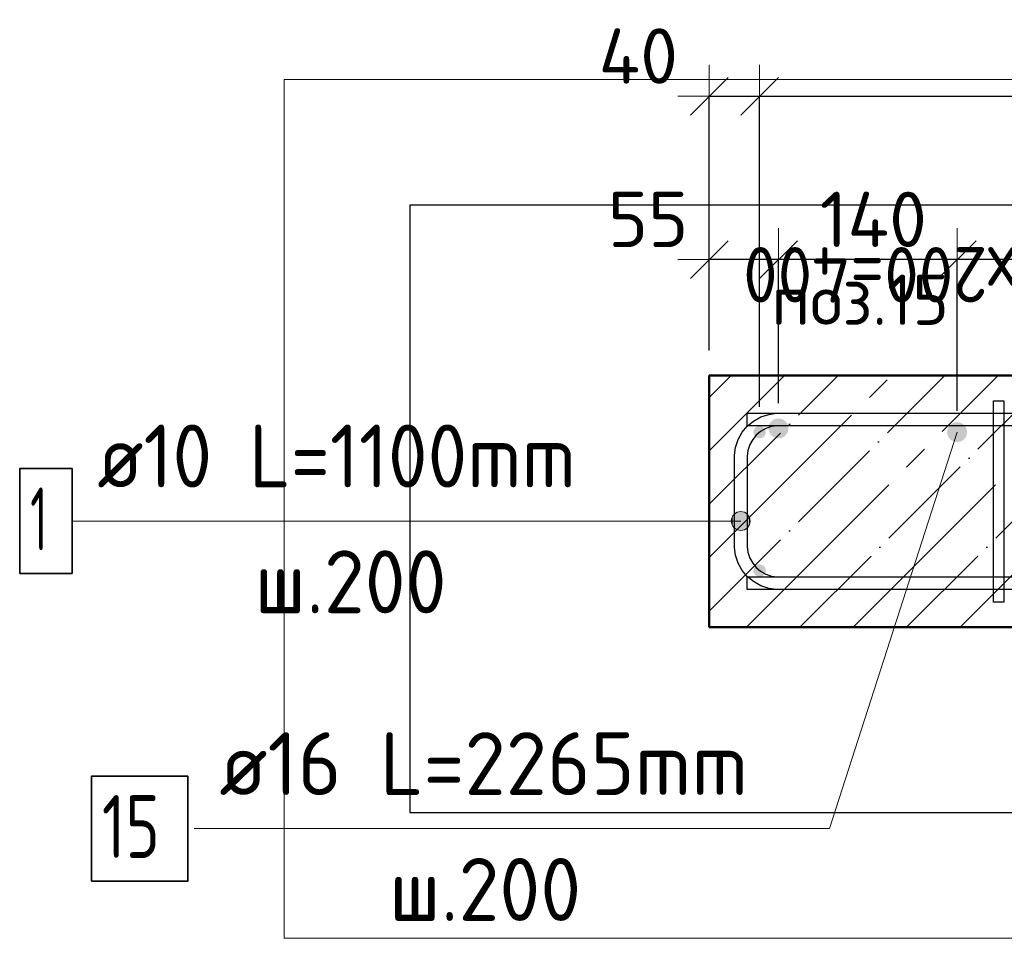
# Model space of a CAD drawing. Header units: millimetres. Extents: x -19950 to 69837, y -2757 to 40090.
# Tile 12 of 136: x -16267 to -15484, y 5046 to 5776. Entities that reach past the tile are written whole.
import ezdxf

# ---------------------------------------------------------------- set-up
doc = ezdxf.new("R2010")
doc.units = ezdxf.units.MM
doc.header["$PDMODE"] = 65
doc.linetypes.add('______11', pattern=[100, 80, -10, 0, -10])
doc.linetypes.add('______5', pattern=[220, 160, -20, 20, -20])
for name, color, linetype, lineweight in [('Standard', 7, 'Continuous', 25), ('Арм.стержн. Арматура края', 96, 'Continuous', 35), ('Арм.стержн. вертикальными 1', 22, 'Continuous', 35), ('Арм.стержн.горизонт. 1', 180, 'Continuous', 35), ('Размерная линия_ общее', 7, 'Continuous', 13)]:
    doc.layers.add(name, color=color, linetype=linetype, lineweight=lineweight)
doc.layers.add('Арм.стержн. вертикальными 2', color=7, linetype='Continuous', lineweight=35, true_color=0x006e00)
doc.layers.add('Арм.стержн.Стяжки', color=7, linetype='Continuous', lineweight=35, true_color=0x501e0f)
doc.styles.add('ISOCPEUR', font='ISOCPEUR')
doc.dimstyles.new('DIMSTYLE_5', dxfattribs={"dimtxt": 44, "dimasz": 50, "dimexe": 0, "dimexo": 0, "dimgap": 22, "dimtad": 2, "dimdec": 0, "dimrnd": 5, "dimzin": 12, "dimdsep": 46, "dimtxsty": 'ISOCPEUR', "dimblk1": 'ALL_ML_STRICH', "dimblk2": 'ALL_ML_STRICH', "dimsah": 1, "dimcen": 0, "dimclrd": 7, "dimclre": 256, "dimclrt": 7, "dimadec": 0, "dimazin": 0, "dimtfac": 1, "dimtdec": 0, "dimtix": 1, "dimtmove": 2, "dimatfit": 3, "dimfxl": 0, "dimtvp": 1.2, "dimtzin": 0, "dimlwd": 0, "dimlwe": -3, "dimarcsym": 0})
doc.dimstyles.new('DIMSTYLE_7', dxfattribs={"dimtxt": 44, "dimasz": 50, "dimexe": 0, "dimexo": 0, "dimgap": 22, "dimtad": 2, "dimdec": 0, "dimrnd": 5, "dimzin": 12, "dimdsep": 46, "dimtxsty": 'ISOCPEUR', "dimblk1": 'ALL_ML_STRICH', "dimblk2": 'ALL_ML_STRICH', "dimsah": 1, "dimcen": 0, "dimclrd": 7, "dimclre": 256, "dimclrt": 7, "dimadec": 0, "dimazin": 0, "dimtfac": 1, "dimtdec": 0, "dimtix": 1, "dimtmove": 2, "dimatfit": 3, "dimfxl": 0, "dimtzin": 0, "dimlwd": 0, "dimlwe": -3, "dimarcsym": 0})

# ---------------------------------------------------------------- blocks, each defined once
blk = doc.blocks.new('ALL_ML_STRICH')
at = {"color": 0, "linetype": 'ByBlock', "lineweight": -2}
for p, q in [((0, -0.5), (0, 0.5)), ((-0.3, -0.3), (0.3, 0.3)), ((-1, 0), (0.5, 0))]:
    blk.add_line(p, q, dxfattribs=at)
blk = doc.blocks.new('*D106')
at = {"layer": 'DEFPOINTS', "color": 7, "linetype": 'Continuous', "lineweight": 13, "transparency": 33554687}
for p in [(-15121.91, 5585.19), (-15521.91, 5445.07), (-15121.91, 5445.07)]:
    blk.add_point(p, dxfattribs=at)
at = {"layer": 'Размерная линия_ общее', "color": 253, "linetype": 'Continuous', "lineweight": -2, "true_color": 0xa0a0a0, "transparency": 33554687}
for p, q in [((-15521.91, 5465.07), (-15521.91, 5585.19)), ((-15121.91, 5465.07), (-15121.91, 5585.19))]:
    blk.add_line(p, q, dxfattribs=at)
at = {"layer": 'Размерная линия_ общее', "color": 7, "linetype": 'Continuous', "lineweight": -2, "transparency": 33554687}
blk.add_line((-15121.91, 5585.19), (-15521.91, 5585.19), dxfattribs=at)
at = {"layer": 'Размерная линия_ общее', "color": 7, "linetype": 'Continuous', "lineweight": 13, "transparency": 33554687, "xscale": 50, "yscale": 50, "zscale": 50}
for p, rotation in [((-15521.91, 5585.19), 180), ((-15121.91, 5585.19), 360)]:
    blk.add_blockref('ALL_ML_STRICH', p, dxfattribs=dict(at, rotation=rotation))
at = {"layer": 'Размерная линия_ общее', "color": 7, "linetype": 'Continuous', "lineweight": 13, "transparency": 33554687, "insert": (-15447.91, 5551.19), "char_height": 44, "width": 2.2, "attachment_point": 1, "rotation": 180, "line_spacing_factor": 0.60241, "style": 'ISOCPEUR'}
blk.add_mtext('\\W0.91;2х200=400', dxfattribs=at)
blk = doc.blocks.new('*D107')
at = {"layer": 'DEFPOINTS', "color": 7, "linetype": 'Continuous', "lineweight": 13, "transparency": 33554687}
for p in [(-15521.91, 5585.19), (-15663.91, 5451.07), (-15521.91, 5445.07)]:
    blk.add_point(p, dxfattribs=at)
at = {"layer": 'Размерная линия_ общее', "color": 253, "linetype": 'Continuous', "lineweight": -2, "true_color": 0xa0a0a0, "transparency": 33554687}
for p, q in [((-15663.91, 5471.07), (-15663.91, 5585.19)), ((-15521.91, 5465.07), (-15521.91, 5585.19))]:
    blk.add_line(p, q, dxfattribs=at)
at = {"layer": 'Размерная линия_ общее', "color": 7, "linetype": 'Continuous', "lineweight": -2, "transparency": 33554687}
blk.add_line((-15521.91, 5585.19), (-15663.91, 5585.19), dxfattribs=at)
at = {"layer": 'Размерная линия_ общее', "color": 7, "linetype": 'Continuous', "lineweight": 13, "transparency": 33554687, "xscale": 50, "yscale": 50, "zscale": 50}
for p, rotation in [((-15663.91, 5585.19), 180), ((-15521.91, 5585.19), 360)]:
    blk.add_blockref('ALL_ML_STRICH', p, dxfattribs=dict(at, rotation=rotation))
at = {"layer": 'Размерная линия_ общее', "color": 7, "linetype": 'Continuous', "lineweight": 13, "transparency": 33554687, "insert": (-15588.51, 5617.19), "char_height": 44, "width": 132, "attachment_point": 5, "style": 'ISOCPEUR'}
blk.add_mtext('\\A1;{140}', dxfattribs=at)
blk = doc.blocks.new('*D108')
at = {"layer": 'DEFPOINTS', "color": 7, "linetype": 'Continuous', "lineweight": 13, "transparency": 33554687}
for p in [(-15663.91, 5585.19), (-15718.91, 5493.07), (-15663.91, 5451.07)]:
    blk.add_point(p, dxfattribs=at)
at = {"layer": 'Размерная линия_ общее', "color": 253, "linetype": 'Continuous', "lineweight": -2, "true_color": 0xa0a0a0, "transparency": 33554687}
for p, q in [((-15718.91, 5513.07), (-15718.91, 5585.19)), ((-15663.91, 5471.07), (-15663.91, 5585.19))]:
    blk.add_line(p, q, dxfattribs=at)
at = {"layer": 'Размерная линия_ общее', "color": 7, "linetype": 'Continuous', "lineweight": -2, "transparency": 33554687}
blk.add_line((-15663.91, 5585.19), (-15718.91, 5585.19), dxfattribs=at)
at = {"layer": 'Размерная линия_ общее', "color": 7, "linetype": 'Continuous', "lineweight": 13, "transparency": 33554687, "xscale": 50, "yscale": 50, "zscale": 50}
for p, rotation in [((-15718.91, 5585.19), 180), ((-15663.91, 5585.19), 360)]:
    blk.add_blockref('ALL_ML_STRICH', p, dxfattribs=dict(at, rotation=rotation))
at = {"layer": 'Размерная линия_ общее', "color": 7, "linetype": 'Continuous', "lineweight": 13, "transparency": 33554687, "insert": (-15767.54, 5617.18), "char_height": 44, "width": 88, "attachment_point": 5, "style": 'ISOCPEUR'}
blk.add_mtext('\\A1;{55}', dxfattribs=at)
blk = doc.blocks.new('*D506')
at = {"layer": 'DEFPOINTS', "color": 7, "linetype": 'Continuous', "lineweight": 13, "transparency": 33554687}
for p in [(-15718.91, 5715.01), (-15718.91, 5493.07), (-15678.91, 5448.07)]:
    blk.add_point(p, dxfattribs=at)
at = {"layer": 'Размерная линия_ общее', "color": 253, "linetype": 'Continuous', "lineweight": -2, "true_color": 0xa0a0a0, "transparency": 33554687}
for p, q in [((-15718.91, 5513.07), (-15718.91, 5715.01)), ((-15678.91, 5468.07), (-15678.91, 5715.01))]:
    blk.add_line(p, q, dxfattribs=at)
at = {"layer": 'Размерная линия_ общее', "color": 7, "linetype": 'Continuous', "lineweight": -2, "transparency": 33554687}
blk.add_line((-15718.91, 5715.01), (-15678.91, 5715.01), dxfattribs=at)
at = {"layer": 'Размерная линия_ общее', "color": 7, "linetype": 'Continuous', "lineweight": 13, "transparency": 33554687, "xscale": 50, "yscale": 50, "zscale": 50, "rotation": 180}
blk.add_blockref('ALL_ML_STRICH', (-15718.91, 5715.01), dxfattribs=at)
at = {"layer": 'Размерная линия_ общее', "color": 7, "linetype": 'Continuous', "lineweight": 13, "transparency": 33554687, "xscale": 50, "yscale": 50, "zscale": 50}
blk.add_blockref('ALL_ML_STRICH', (-15678.91, 5715.01), dxfattribs=at)
at = {"layer": 'Размерная линия_ общее', "color": 7, "linetype": 'Continuous', "lineweight": 13, "transparency": 33554687, "insert": (-15775.33, 5747.01), "char_height": 44, "width": 88, "attachment_point": 5, "style": 'ISOCPEUR'}
blk.add_mtext('\\A1;{40}', dxfattribs=at)
blk = doc.blocks.new('*D507')
at = {"layer": 'DEFPOINTS', "color": 7, "linetype": 'Continuous', "lineweight": 13, "transparency": 33554687}
for p in [(-15678.91, 5715.01), (-15678.91, 5448.07), (-14478.91, 5448.07)]:
    blk.add_point(p, dxfattribs=at)
at = {"layer": 'Размерная линия_ общее', "color": 253, "linetype": 'Continuous', "lineweight": -2, "true_color": 0xa0a0a0, "transparency": 33554687}
for p, q in [((-15678.91, 5468.07), (-15678.91, 5715.01)), ((-14478.91, 5468.07), (-14478.91, 5715.01))]:
    blk.add_line(p, q, dxfattribs=at)
at = {"layer": 'Размерная линия_ общее', "color": 7, "linetype": 'Continuous', "lineweight": -2, "transparency": 33554687}
blk.add_line((-15678.91, 5715.01), (-14478.91, 5715.01), dxfattribs=at)
at = {"layer": 'Размерная линия_ общее', "color": 7, "linetype": 'Continuous', "lineweight": 13, "transparency": 33554687, "xscale": 50, "yscale": 50, "zscale": 50, "rotation": 180}
blk.add_blockref('ALL_ML_STRICH', (-15678.91, 5715.01), dxfattribs=at)
at = {"layer": 'Размерная линия_ общее', "color": 7, "linetype": 'Continuous', "lineweight": 13, "transparency": 33554687, "xscale": 50, "yscale": 50, "zscale": 50}
blk.add_blockref('ALL_ML_STRICH', (-14478.91, 5715.01), dxfattribs=at)
at = {"layer": 'Размерная линия_ общее', "color": 7, "linetype": 'Continuous', "lineweight": 13, "transparency": 33554687, "insert": (-15212.91, 5769.01), "char_height": 44, "width": 2.2, "attachment_point": 1, "line_spacing_factor": 0.60241, "style": 'ISOCPEUR'}
blk.add_mtext('\\W0.91;6х200=1200', dxfattribs=at)

msp = doc.modelspace()

# ---------------------------------------------------------------- hatches: boundary and pattern name
at = {"layer": 'Арм.стержн. Арматура края', "linetype": 'Continuous', "lineweight": 13, "transparency": 33554687}
for points in [[(-15697.66, 5383.9), (-15693.91, 5369.95), (-15693.91, 5384.95)], [(-15693.91, 5384.95), (-15693.91, 5369.95), (-15690.16, 5371)], [(-15693.91, 5384.95), (-15690.16, 5371), (-15690.16, 5383.9)], [(-15700.36, 5373.7), (-15700.36, 5381.2), (-15701.41, 5377.45)], [(-15700.36, 5381.2), (-15697.66, 5371), (-15697.66, 5383.9)], [(-15700.36, 5381.2), (-15700.36, 5373.7), (-15697.66, 5371)], [(-15697.66, 5383.9), (-15697.66, 5371), (-15693.91, 5369.95)], [(-15690.16, 5383.9), (-15690.16, 5371), (-15687.46, 5373.7)], [(-15690.16, 5383.9), (-15687.46, 5373.7), (-15687.46, 5381.2)], [(-15687.46, 5381.2), (-15687.46, 5373.7), (-15686.41, 5377.45)]]:
    msp.add_hatch(color=7, dxfattribs=at).paths.add_polyline_path(points)
at = {"layer": 'Арм.стержн. вертикальными 1', "linetype": 'Continuous', "lineweight": 50, "transparency": 33554687}
for points in [[(-15673.91, 5448.07), (-15674.29, 5449.98), (-15675.38, 5451.6), (-15677, 5452.69), (-15678.91, 5453.07), (-15680.83, 5452.69), (-15682.45, 5451.6), (-15683.53, 5449.98), (-15683.91, 5448.07), (-15683.53, 5446.16), (-15682.45, 5444.53), (-15680.83, 5443.45), (-15678.91, 5443.07), (-15677, 5443.45), (-15675.38, 5444.53), (-15674.29, 5446.16)], [(-15673.91, 5338.07), (-15674.29, 5339.98), (-15675.38, 5341.6), (-15677, 5342.69), (-15678.91, 5343.07), (-15680.83, 5342.69), (-15682.45, 5341.6), (-15683.53, 5339.98), (-15683.91, 5338.07), (-15683.53, 5336.16), (-15682.45, 5334.53), (-15680.83, 5333.45), (-15678.91, 5333.07), (-15677, 5333.45), (-15675.38, 5334.53), (-15674.29, 5336.16)]]:
    msp.add_hatch(color=4, dxfattribs=at).paths.add_polyline_path(points)
at = {"layer": 'Арм.стержн. вертикальными 2', "linetype": 'Continuous', "lineweight": 50, "transparency": 33554687}
for points in [[(-15655.91, 5451.07), (-15656.52, 5454.13), (-15658.26, 5456.73), (-15660.85, 5458.46), (-15663.91, 5459.07), (-15666.98, 5458.46), (-15669.57, 5456.73), (-15671.3, 5454.13), (-15671.91, 5451.07), (-15671.3, 5448.01), (-15669.57, 5445.41), (-15666.98, 5443.68), (-15663.91, 5443.07), (-15660.85, 5443.68), (-15658.26, 5445.41), (-15656.52, 5448.01)], [(-15513.91, 5448.07), (-15514.52, 5451.13), (-15516.26, 5453.73), (-15518.85, 5455.46), (-15521.91, 5456.07), (-15524.98, 5455.46), (-15527.57, 5453.73), (-15529.3, 5451.13), (-15529.91, 5448.07), (-15529.3, 5445.01), (-15527.57, 5442.41), (-15524.98, 5440.68), (-15521.91, 5440.07), (-15518.85, 5440.68), (-15516.26, 5442.41), (-15514.52, 5445.01)]]:
    msp.add_hatch(color=7, dxfattribs=at).paths.add_polyline_path(points)

# ---------------------------------------------------------------- linework, layer by layer
at = {"layer": 'Standard', "color": 52, "linetype": 'Continuous', "lineweight": -3, "transparency": 33554687}
for p, q in [((-15956.84, 5628.39), (-15956.84, 5145.8)), ((-14102.67, 5628.39), (-15956.84, 5628.39)), ((-15956.84, 5628.39), (-15956.84, 5145.8)), ((-14102.67, 5628.39), (-15956.84, 5628.39)), ((-15956.84, 5145.8), (-14102.67, 5145.8)), ((-15956.84, 5145.8), (-14102.67, 5145.8))]:
    msp.add_line(p, q, dxfattribs=at)
at = {"layer": 'Standard', "color": 7, "linetype": '______11', "lineweight": -3, "transparency": 33554687}
for p, q in [((-15718.91, 5475.61), (-15701.45, 5493.07)), ((-15718.91, 5390.75), (-15616.6, 5493.07)), ((-15718.91, 5305.9), (-15531.75, 5493.07)), ((-15646.89, 5293.07), (-15446.89, 5493.07)), ((-15562.04, 5293.07), (-15362.04, 5493.07))]:
    msp.add_line(p, q, dxfattribs=at)
at = {"layer": 'Standard', "color": 7, "linetype": '______5', "lineweight": -3, "transparency": 33554687}
for p, q in [((-15718.91, 5433.18), (-15659.03, 5493.07)), ((-15718.91, 5348.33), (-15574.17, 5493.07)), ((-15689.32, 5293.07), (-15489.32, 5493.07)), ((-15604.47, 5293.07), (-15404.47, 5493.07)), ((-15519.62, 5293.07), (-15319.62, 5493.07))]:
    msp.add_line(p, q, dxfattribs=at)
at = {"layer": 'Standard', "color": 7, "linetype": 'Continuous', "lineweight": 50, "transparency": 33554687}
for p, q in [((-15718.91, 5493.07), (-15718.91, 5293.07)), ((-14268.91, 5493.07), (-15718.91, 5493.07)), ((-15718.91, 5293.07), (-14268.91, 5293.07))]:
    msp.add_line(p, q, dxfattribs=at)
at = {"layer": 'Standard', "color": 7, "linetype": 'Continuous', "lineweight": 13, "transparency": 33554687}
msp.add_lwpolyline([(-16056.84, 5045.8), (-14002.67, 5045.8), (-14002.67, 5728.39), (-16056.84, 5728.39), (-16056.84, 5045.8)], dxfattribs=at)
at = {"layer": 'Арм.стержн. Арматура края', "color": 7, "linetype": 'Continuous', "lineweight": 13, "transparency": 33554687}
for p, q in [((-15693.91, 5384.95), (-15693.91, 5384.95)), ((-16225.4, 5377.45), (-15740.4, 5377.45)), ((-15740.4, 5377.45), (-15693.91, 5377.45)), ((-15701.41, 5377.45), (-15701.41, 5377.45)), ((-15686.41, 5377.45), (-15686.41, 5377.45)), ((-15693.91, 5369.95), (-15693.91, 5369.95))]:
    msp.add_line(p, q, dxfattribs=at)
at = {"layer": 'Арм.стержн. Арматура края', "color": 4, "linetype": 'Continuous', "lineweight": 25, "transparency": 33554687}
for points in [[(-15198.91, 5323.07), (-15665.57, 5323.07), (-15671.67, 5323.92), (-15678.02, 5326.01), (-15683.86, 5329.28), (-15688.68, 5333.31), (-15692.7, 5338.12), (-15695.97, 5343.96), (-15698.07, 5350.31), (-15698.91, 5356.41), (-15698.91, 5429.72), (-15698.07, 5435.82), (-15695.97, 5442.17), (-15692.7, 5448.02), (-15688.68, 5452.83), (-15683.86, 5456.85), (-15678.02, 5460.13), (-15671.67, 5462.22), (-15665.57, 5463.07), (-15198.91, 5463.07)], [(-15198.91, 5323.07), (-15665.57, 5323.07), (-15671.67, 5323.92), (-15678.02, 5326.01), (-15683.86, 5329.28), (-15688.68, 5333.31), (-15692.7, 5338.12), (-15695.97, 5343.96), (-15698.07, 5350.31), (-15698.91, 5356.41), (-15698.91, 5429.72), (-15698.07, 5435.82), (-15695.97, 5442.17), (-15692.7, 5448.02), (-15688.68, 5452.83), (-15683.86, 5456.85), (-15678.02, 5460.13), (-15671.67, 5462.22), (-15665.57, 5463.07), (-15198.91, 5463.07)], [(-15198.91, 5323.07), (-15665.57, 5323.07), (-15671.67, 5323.92), (-15678.02, 5326.01), (-15683.86, 5329.28), (-15688.68, 5333.31), (-15692.7, 5338.12), (-15695.97, 5343.96), (-15698.07, 5350.31), (-15698.91, 5356.41), (-15698.91, 5429.72), (-15698.07, 5435.82), (-15695.97, 5442.17), (-15692.7, 5448.02), (-15688.68, 5452.83), (-15683.86, 5456.85), (-15678.02, 5460.13), (-15671.67, 5462.22), (-15665.57, 5463.07), (-15198.91, 5463.07)], [(-15198.91, 5323.07), (-15665.57, 5323.07), (-15671.67, 5323.92), (-15678.02, 5326.01), (-15683.86, 5329.28), (-15688.68, 5333.31), (-15692.7, 5338.12), (-15695.97, 5343.96), (-15698.07, 5350.31), (-15698.91, 5356.41), (-15698.91, 5429.72), (-15698.07, 5435.82), (-15695.97, 5442.17), (-15692.7, 5448.02), (-15688.68, 5452.83), (-15683.86, 5456.85), (-15678.02, 5460.13), (-15671.67, 5462.22), (-15665.57, 5463.07), (-15198.91, 5463.07)], [(-15198.91, 5453.07), (-15664.88, 5453.07), (-15669.39, 5452.44), (-15673.97, 5450.93), (-15678.17, 5448.58), (-15681.58, 5445.73), (-15684.43, 5442.32), (-15686.78, 5438.13), (-15688.28, 5433.55), (-15688.91, 5429.03), (-15688.91, 5357.11), (-15688.28, 5352.59), (-15686.78, 5348.01), (-15684.43, 5343.82), (-15681.58, 5340.41), (-15678.17, 5337.55), (-15673.97, 5335.21), (-15669.39, 5333.7), (-15664.88, 5333.07), (-15198.91, 5333.07)], [(-15198.91, 5453.07), (-15664.88, 5453.07), (-15669.39, 5452.44), (-15673.97, 5450.93), (-15678.17, 5448.58), (-15681.58, 5445.73), (-15684.43, 5442.32), (-15686.78, 5438.13), (-15688.28, 5433.55), (-15688.91, 5429.03), (-15688.91, 5357.11), (-15688.28, 5352.59), (-15686.78, 5348.01), (-15684.43, 5343.82), (-15681.58, 5340.41), (-15678.17, 5337.55), (-15673.97, 5335.21), (-15669.39, 5333.7), (-15664.88, 5333.07), (-15198.91, 5333.07)], [(-15198.91, 5453.07), (-15664.88, 5453.07), (-15669.39, 5452.44), (-15673.97, 5450.93), (-15678.17, 5448.58), (-15681.58, 5445.73), (-15684.43, 5442.32), (-15686.78, 5438.13), (-15688.28, 5433.55), (-15688.91, 5429.03), (-15688.91, 5357.11), (-15688.28, 5352.59), (-15686.78, 5348.01), (-15684.43, 5343.82), (-15681.58, 5340.41), (-15678.17, 5337.55), (-15673.97, 5335.21), (-15669.39, 5333.7), (-15664.88, 5333.07), (-15198.91, 5333.07)], [(-15198.91, 5453.07), (-15664.88, 5453.07), (-15669.39, 5452.44), (-15673.97, 5450.93), (-15678.17, 5448.58), (-15681.58, 5445.73), (-15684.43, 5442.32), (-15686.78, 5438.13), (-15688.28, 5433.55), (-15688.91, 5429.03), (-15688.91, 5357.11), (-15688.28, 5352.59), (-15686.78, 5348.01), (-15684.43, 5343.82), (-15681.58, 5340.41), (-15678.17, 5337.55), (-15673.97, 5335.21), (-15669.39, 5333.7), (-15664.88, 5333.07), (-15198.91, 5333.07)]]:
    msp.add_lwpolyline(points, dxfattribs=at)
at = {"layer": 'Арм.стержн. Арматура края', "color": 7, "linetype": 'Continuous', "lineweight": 35, "transparency": 33554687}
msp.add_lwpolyline([(-16267.06, 5335.78), (-16225.4, 5335.78), (-16225.4, 5419.12), (-16267.06, 5419.12), (-16267.06, 5335.78)], dxfattribs=at)
at = {"layer": 'Арм.стержн. Арматура края', "color": 7, "linetype": 'Continuous', "lineweight": 13, "transparency": 33554687}
msp.add_circle((-15693.91, 5377.45), 7.5, dxfattribs=at)
at = {"layer": 'Арм.стержн. вертикальными 2', "color": 7, "linetype": 'Continuous', "lineweight": 13, "transparency": 33554687}
for p, q in [((-15623.41, 5132.95), (-15521.91, 5448.07)), ((-16128.41, 5132.95), (-15623.41, 5132.95))]:
    msp.add_line(p, q, dxfattribs=at)
at = {"layer": 'Арм.стержн. вертикальными 2', "color": 7, "linetype": 'Continuous', "lineweight": 35, "transparency": 33554687}
msp.add_lwpolyline([(-16210.08, 5091.28), (-16133.41, 5091.28), (-16133.41, 5174.62), (-16210.08, 5174.62), (-16210.08, 5091.28)], dxfattribs=at)
at = {"layer": 'Арм.стержн.горизонт. 1', "color": 52, "linetype": 'Continuous', "lineweight": 50, "transparency": 33554687}
for p, q in [((-15718.91, 5493.07), (-15718.91, 5493.07)), ((-15718.91, 5293.07), (-15718.91, 5293.07))]:
    msp.add_line(p, q, dxfattribs=at)
at = {"layer": 'Арм.стержн.горизонт. 1', "color": 4, "linetype": 'Continuous', "lineweight": 25, "transparency": 33554687}
for points in [[(-14298.91, 5453.07), (-15688.91, 5453.07), (-15688.91, 5463.07), (-14298.91, 5463.07), (-14298.91, 5453.07)], [(-14298.91, 5453.07), (-15688.91, 5453.07), (-15688.91, 5463.07), (-14298.91, 5463.07), (-14298.91, 5453.07)], [(-14298.91, 5453.07), (-15688.91, 5453.07), (-15688.91, 5463.07), (-14298.91, 5463.07), (-14298.91, 5453.07)], [(-14298.91, 5453.07), (-15688.91, 5453.07), (-15688.91, 5463.07), (-14298.91, 5463.07), (-14298.91, 5453.07)], [(-14298.91, 5453.07), (-15688.91, 5453.07), (-15688.91, 5463.07), (-14298.91, 5463.07), (-14298.91, 5453.07)], [(-14298.91, 5323.07), (-15688.91, 5323.07), (-15688.91, 5333.07), (-14298.91, 5333.07), (-14298.91, 5323.07)], [(-14298.91, 5323.07), (-15688.91, 5323.07), (-15688.91, 5333.07), (-14298.91, 5333.07), (-14298.91, 5323.07)], [(-14298.91, 5323.07), (-15688.91, 5323.07), (-15688.91, 5333.07), (-14298.91, 5333.07), (-14298.91, 5323.07)], [(-14298.91, 5323.07), (-15688.91, 5323.07), (-15688.91, 5333.07), (-14298.91, 5333.07), (-14298.91, 5323.07)], [(-14298.91, 5323.07), (-15688.91, 5323.07), (-15688.91, 5333.07), (-14298.91, 5333.07), (-14298.91, 5323.07)]]:
    msp.add_lwpolyline(points, dxfattribs=at)
at = {"layer": 'Арм.стержн.Стяжки', "color": 40, "linetype": 'Continuous', "lineweight": 25, "transparency": 33554687}
msp.add_lwpolyline([(-15484.91, 5473.07), (-15484.91, 5313.07), (-15492.91, 5313.07), (-15492.91, 5473.07), (-15484.91, 5473.07)], dxfattribs=at)
msp.add_lwpolyline([(-15484.91, 5473.07), (-15484.91, 5313.07), (-15492.91, 5313.07), (-15492.91, 5473.07), (-15484.91, 5473.07)], dxfattribs=at)

# ---------------------------------------------------------------- texts
at = {"layer": 'Standard', "color": 7, "linetype": 'Continuous', "lineweight": 13, "transparency": 33554687, "insert": (-15669.67, 5533.34), "char_height": 40, "width": 159.9747, "attachment_point": 7, "style": 'ISOCPEUR'}
msp.add_mtext('\\A1;{\\fISOCPEUR|i0|b0;\\H40.000000;\\W1.000000;\\C7;поз.15}\\P', dxfattribs=at)
at = {"layer": 'Арм.стержн. Арматура края', "color": 7, "linetype": 'Continuous', "lineweight": 25, "transparency": 33554687, "char_height": 50, "attachment_point": 7, "style": 'ISOCPEUR'}
for s, insert, width in [('\\W0.92;ø10 L=1100mm ', (-16205.4, 5404.12), 467.7821), ('\\W0.56;1', (-16258.73, 5354.12), 38.8889), ('\\W0.95;ш.200 ', (-16080.4, 5304.12), 218.6659)]:
    msp.add_mtext(s, dxfattribs=dict(at, insert=insert, width=width))
at = {"layer": 'Арм.стержн. вертикальными 2', "color": 7, "linetype": 'Continuous', "lineweight": 25, "transparency": 33554687, "char_height": 50, "attachment_point": 7, "style": 'ISOCPEUR'}
for s, insert, width in [('\\W0.96;ø16 L=2265mm ', (-16108.41, 5159.62), 488.7545), ('\\W0.75;15', (-16201.75, 5109.62), 78.7134), ('\\W0.95;ш.200 ', (-15973.41, 5059.62), 218.666)]:
    msp.add_mtext(s, dxfattribs=dict(at, insert=insert, width=width))

# ---------------------------------------------------------------- dimensions: what is measured, and where the dimension line sits
at = {"layer": 'Размерная линия_ общее', "color": 7, "linetype": 'Continuous', "lineweight": 13, "transparency": 33554687}
dim = msp.add_linear_dim(base=(-15678.91, 5715.01), p1=(-15718.91, 5513.07), p2=(-15678.91, 5468.07), dimstyle='DIMSTYLE_5', override={"dimpost": '<>', "dimclrd": 7, "dimclre": 253, "dimclrt": 7, "dimlwd": 0, "dimlwe": 65533}, dxfattribs=at)
dim.commit()
dim.dimension.update_dxf_attribs({"geometry": '*D506', "text_midpoint": (-15775.33, 5747.01), "dimtype": 160})
dim = msp.add_linear_dim(base=(-14478.91, 5715.01), p1=(-15678.91, 5468.07), p2=(-14478.91, 5468.07), text='\\W0.91;6х200=1200', dimstyle='DIMSTYLE_7', override={"dimpost": '<>', "dimclrd": 7, "dimclre": 253, "dimclrt": 7, "dimlwd": 0, "dimlwe": 65533}, dxfattribs=at)
dim.commit()
dim.dimension.update_dxf_attribs({"geometry": '*D507', "text_midpoint": (-15078.91, 5737.01), "dimtype": 160})
for base, p1, p2, dimstyle, picture, middle in [((-15718.91, 5585.19), (-15663.91, 5471.07), (-15718.91, 5513.07), 'DIMSTYLE_5', '*D108', (-15767.54, 5617.18)), ((-15663.91, 5585.19), (-15521.91, 5465.07), (-15663.91, 5471.07), 'DIMSTYLE_7', '*D107', (-15588.51, 5617.19))]:
    dim = msp.add_linear_dim(base=base, p1=p1, p2=p2, angle=180, dimstyle=dimstyle, override={"dimpost": '<>', "dimclrd": 7, "dimclre": 253, "dimclrt": 7, "dimlwd": 0, "dimlwe": 65533}, dxfattribs=at)
    dim.commit()
    dim.dimension.update_dxf_attribs({"geometry": picture, "text_midpoint": middle, "dimtype": 160})
dim = msp.add_linear_dim(base=(-15521.91, 5585.19), p1=(-15121.91, 5465.07), p2=(-15521.91, 5465.07), angle=180, text='\\W0.91;2х200=400', dimstyle='DIMSTYLE_7', override={"dimpost": '<>', "dimclrd": 7, "dimclre": 253, "dimclrt": 7, "dimlwd": 0, "dimlwe": 65533}, dxfattribs=at)
dim.commit()
dim.dimension.update_dxf_attribs({"geometry": '*D106', "text_midpoint": (-15321.91, 5607.19), "dimtype": 160})

doc.saveas('drawing.dxf')
